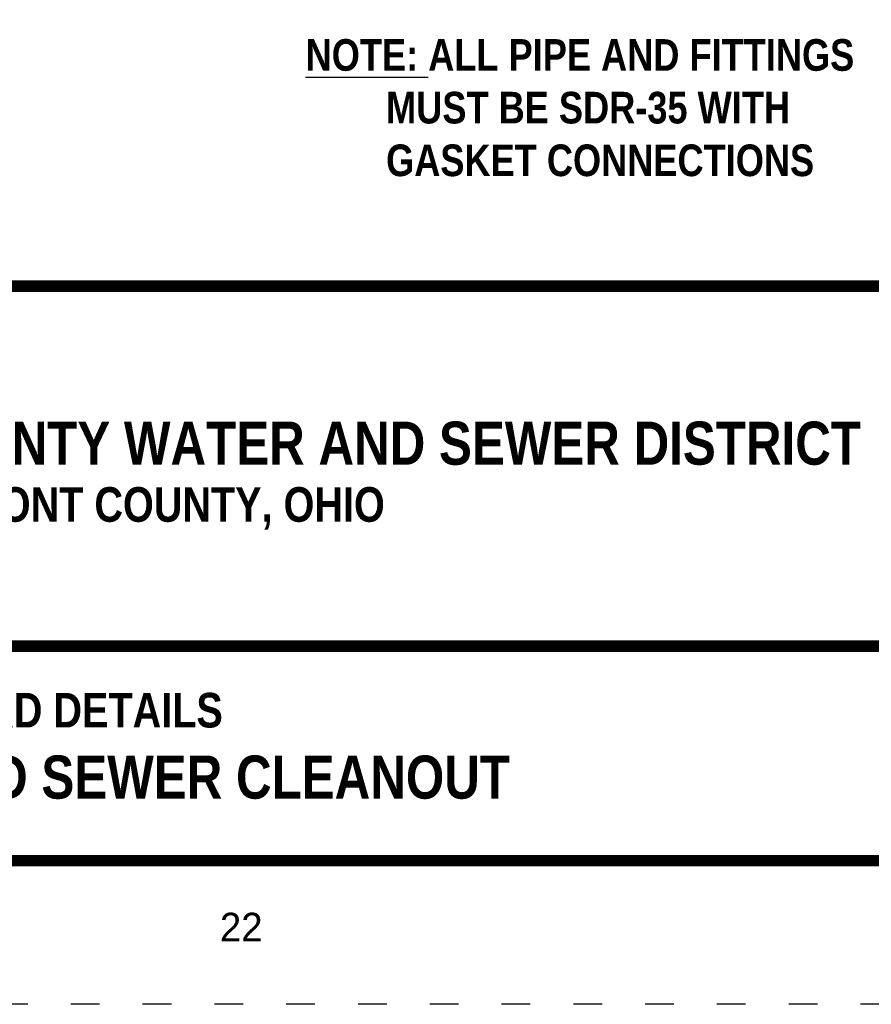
# Model space of a CAD drawing. Extents: x 8.8 to 17.3, y 25.2 to 36.2.
# Tile 4 of 183: x 12.3 to 15.3, y 25.2 to 28.6. Entities that reach past the tile are written whole.
import ezdxf
from ezdxf.enums import TextEntityAlignment as Align

# ---------------------------------------------------------------- set-up
doc = ezdxf.new("R2010")
doc.units = 0
doc.header["$MEASUREMENT"] = 0
doc.linetypes.add('DOT2', pattern=[0.125, 0, -0.125])
doc.layers.get('0').update_dxf_attribs({"linetype": 'CONTINUOUS'})
doc.layers.get('DEFPOINTS').update_dxf_attribs({"linetype": 'CONTINUOUS'})
doc.layers.add('BORDER', color=7, linetype='CONTINUOUS')
doc.layers.add('TEXT', color=7, linetype='CONTINUOUS')
doc.styles.add('TECHNICAL', font='techb___.ttf')

msp = doc.modelspace()

# ---------------------------------------------------------------- linework, layer by layer
at = {"layer": 'BORDER', "const_width": 0.04}
msp.add_lwpolyline([(9.3475, 25.7163), (9.3475, 35.7163), (16.8475, 35.7163), (16.8475, 25.7163)], close=True, dxfattribs=at)
for points in [[(9.3475, 27.7163), (16.8475, 27.7163)], [(9.3475, 26.4631), (16.8475, 26.4631)]]:
    msp.add_lwpolyline(points, dxfattribs=at)
at = {"layer": 'DEFPOINTS', "linetype": 'DOT2', "ltscale": 1.2}
msp.add_lwpolyline([(8.8475, 25.2163), (8.8475, 36.2163), (17.3475, 36.2163), (17.3475, 25.2163)], close=True, dxfattribs=at)

# ---------------------------------------------------------------- texts
at = {"color": 7, "insert": (13.315, 28.3369), "char_height": 0.11, "width": 2.714096, "attachment_point": 4, "style": 'TECHNICAL'}
msp.add_mtext('\\A1;{\\fTechnicBold|b1|i0|c2|p2;\\LNOTE:} ALL PIPE AND FITTINGS\\P        MUST BE SDR-35 WITH\\P        GASKET CONNECTIONS', dxfattribs=at)
at = {"layer": 'TEXT', "style": 'TECHNICAL'}
for s, p in [('BELMONT COUNTY WATER AND SEWER DISTRICT', (15.2493, 27.1697)), ('STANDARD SEWER CLEANOUT', (14.0268, 26.0073))]:
    msp.add_text(s, height=0.15, dxfattribs=at).set_placement(p, align=Align.MIDDLE_RIGHT)
for s, p in [('BELMONT COUNTY, OHIO', (11.8594, 26.8961)), ('STANDARD DETAILS', (11.6251, 26.18))]:
    msp.add_text(s, height=0.120395, dxfattribs=at).set_placement(p)
at = {"layer": 'TEXT'}
msp.add_text('22', height=0.1, dxfattribs=at).set_placement((13.0165, 25.435))

doc.saveas('drawing.dxf')
